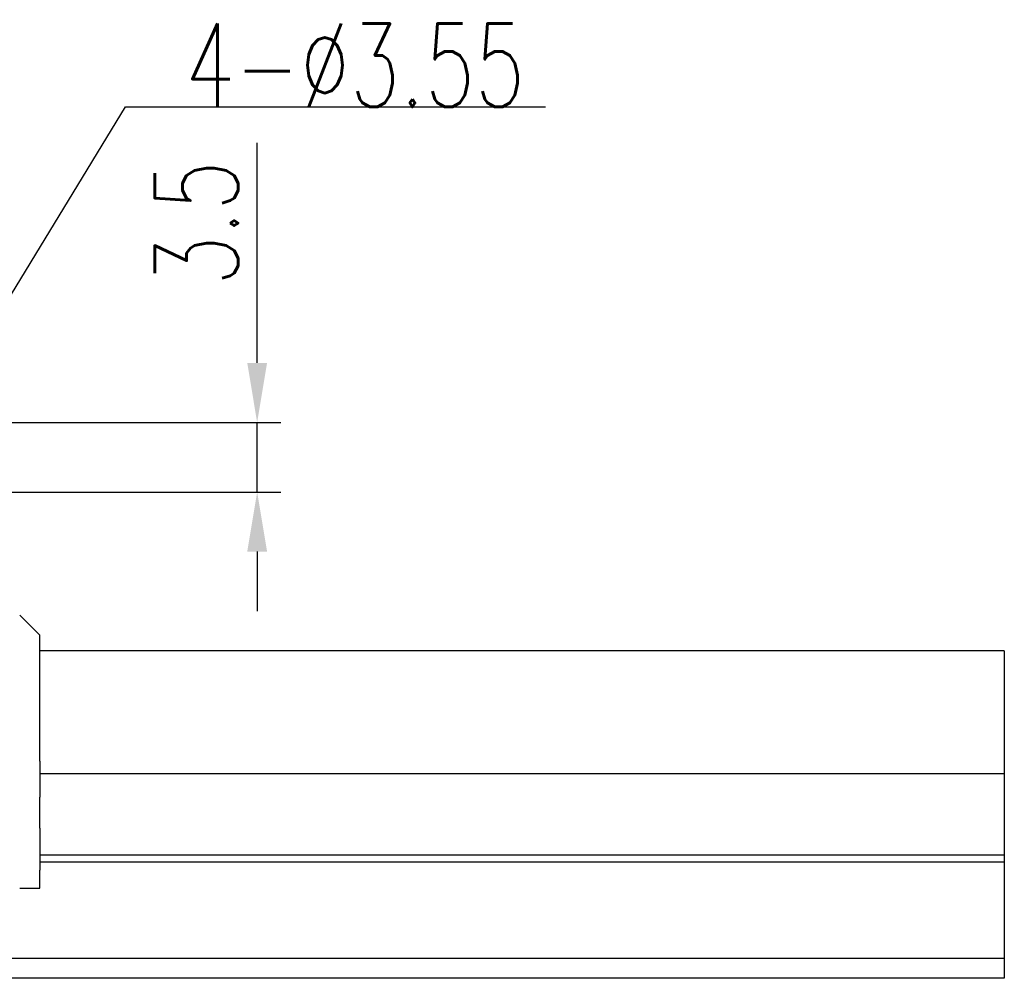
# Model space of a CAD drawing. Header units: millimetres. Extents: x 725 to 1032, y 320 to 423.
# Tile 52 of 52: x 982 to 1032, y 339 to 388. Entities that reach past the tile are written whole.
import ezdxf

# ---------------------------------------------------------------- set-up
doc = ezdxf.new("R2010")
doc.units = ezdxf.units.MM
doc.header["$LTSCALE"] = 0.15
doc.layers.get('0').update_dxf_attribs({"linetype": 'CONTINUOUS'})
doc.layers.get('Defpoints').update_dxf_attribs({"linetype": 'CONTINUOUS'})
doc.layers.add('2', color=7, linetype='CONTINUOUS')
doc.layers.add('DIM', color=4, linetype='CONTINUOUS')
doc.styles.add('DIM-7', font='SIMPLEX.shx', dxfattribs={"width": 0.7, "bigfont": 'chineset.shx'})
doc.dimstyles.new('CNS', dxfattribs={"dimtxt": 3.5, "dimasz": 2.5, "dimexe": 1, "dimexo": 1.5, "dimgap": 0.09, "dimtad": 0, "dimdsep": 46, "dimtxsty": 'DIM-7', "dimcen": 0.09, "dimclrd": 1, "dimclre": 1, "dimclrt": 4, "dimadec": 0, "dimazin": 0, "dimtfac": 1, "dimtix": 1, "dimtmove": 2, "dimatfit": 3, "dimfxl": 1, "dimtvp": 0.971429, "dimtolj": 1, "dimarcsym": 0})

# ---------------------------------------------------------------- blocks, each defined once
blk = doc.blocks.new('*D236')
at = {"color": 7, "lineweight": -2, "transparency": 16777216}
for p, q in [((994.294, 370.247), (994.294, 381.327)), ((973.326, 367.247), (995.494, 367.247)), ((994.294, 363.743), (994.294, 367.247)), ((979.657, 363.743), (995.494, 363.743)), ((994.294, 360.743), (994.294, 357.743))]:
    blk.add_line(p, q, dxfattribs=at)
at = {"color": 7, "transparency": 16777216}
for points in [[(993.794, 370.247), (994.794, 370.247), (994.294, 367.247)], [(993.794, 360.743), (994.794, 360.743), (994.294, 363.743)]]:
    blk.add_solid(points, dxfattribs=at)
at = {"layer": 'Defpoints', "color": 0, "transparency": 16777216}
for p in [(971.526, 367.247), (977.857, 363.743), (994.294, 363.743)]:
    blk.add_point(p, dxfattribs=at)
at = {"color": 7, "transparency": 16777216, "insert": (991.234, 377.287), "char_height": 4.2, "attachment_point": 5, "rotation": 90, "style": 'DIM-7'}
blk.add_mtext('\\A1;3.5', dxfattribs=at)

msp = doc.modelspace()

# ---------------------------------------------------------------- linework, layer by layer
at = {"layer": '2', "color": 0, "linetype": 'Continuous'}
for p, q in [((983.336, 356.533), (982.326, 357.543)), ((983.336, 356.235), (983.336, 356.533)), ((983.336, 354.552), (983.336, 356.235)), ((1031.951, 355.747), (983.336, 355.747)), ((1031.951, 355.747), (1031.951, 355.574)), ((1031.951, 355.578), (1031.951, 354.061)), ((983.336, 353.86), (983.336, 354.552)), ((983.336, 352.334), (983.336, 353.86)), ((1031.951, 354.061), (1031.951, 353.864)), ((1031.951, 353.864), (1031.951, 352.337)), ((983.336, 351.732), (983.336, 352.334)), ((1031.951, 352.337), (1031.951, 352.14)), ((1031.951, 352.14), (1031.951, 350.192)), ((983.336, 350.193), (983.336, 351.732)), ((983.336, 350.193), (983.336, 348.365)), ((1031.951, 350.192), (1031.951, 350.032)), ((1031.951, 350.032), (1031.951, 349.892)), ((1031.951, 349.892), (1031.951, 349.546)), ((1031.951, 349.546), (983.336, 349.546)), ((1031.951, 349.546), (1031.951, 345.448)), ((983.336, 346.817), (983.336, 348.365)), ((983.336, 346.817), (983.336, 344.689)), ((1031.951, 345.448), (983.336, 345.448)), ((1031.951, 345.448), (1031.951, 345.103)), ((1031.951, 345.103), (983.336, 345.103)), ((1031.951, 345.103), (1031.951, 343.32)), ((983.336, 343.793), (983.336, 344.689)), ((982.326, 343.793), (983.336, 343.793)), ((1031.951, 343.32), (1031.951, 343.143)), ((1031.951, 343.143), (1031.951, 340.247)), ((1031.951, 340.247), (877.103, 340.247)), ((1031.951, 340.247), (1031.951, 339.247)), ((1031.951, 339.247), (832.951, 339.247))]:
    msp.add_line(p, q, dxfattribs=at)

# ---------------------------------------------------------------- texts
at = {"layer": 'DIM', "color": 0, "insert": (990.655, 383.14), "char_height": 4.2, "attachment_point": 7, "style": 'DIM-7'}
msp.add_mtext('\\A1;4-%%C3.55', dxfattribs=at)

# ---------------------------------------------------------------- dimensions: what is measured, and where the dimension line sits
at = {"color": 0}
dim = msp.add_linear_dim(base=(994.294, 363.743), p1=(971.526, 367.247), p2=(977.857, 363.743), angle=270, dimstyle='CNS', override={"dimscale": 1.2, "dimgap": 0.8, "dimtad": 1, "dimclrd": 7, "dimclre": 7, "dimclrt": 7, "dimadec": 2, "dimazin": 2, "dimtm": 1e-09, "dimtfac": 0.6, "dimtmove": 0, "dimarcsym": 1}, dxfattribs=at)
dim.commit()
dim.dimension.update_dxf_attribs({"geometry": '*D236', "text_midpoint": (994.294, 377.287), "dimtype": 160})

# ---------------------------------------------------------------- leaders
at = {"layer": 'DIM', "color": 0, "annotation_type": 0, "has_hookline": 1, "hookline_direction": 0, "text_width": 18.06}
msp.add_leader([(975.826, 363.743), (987.655, 383.14), (990.655, 383.14)], dimstyle='CNS', override={"dimscale": 1.2, "dimgap": 0.09, "dimtad": 1, "dimclrd": 7}, dxfattribs=at)

doc.saveas('drawing.dxf')
